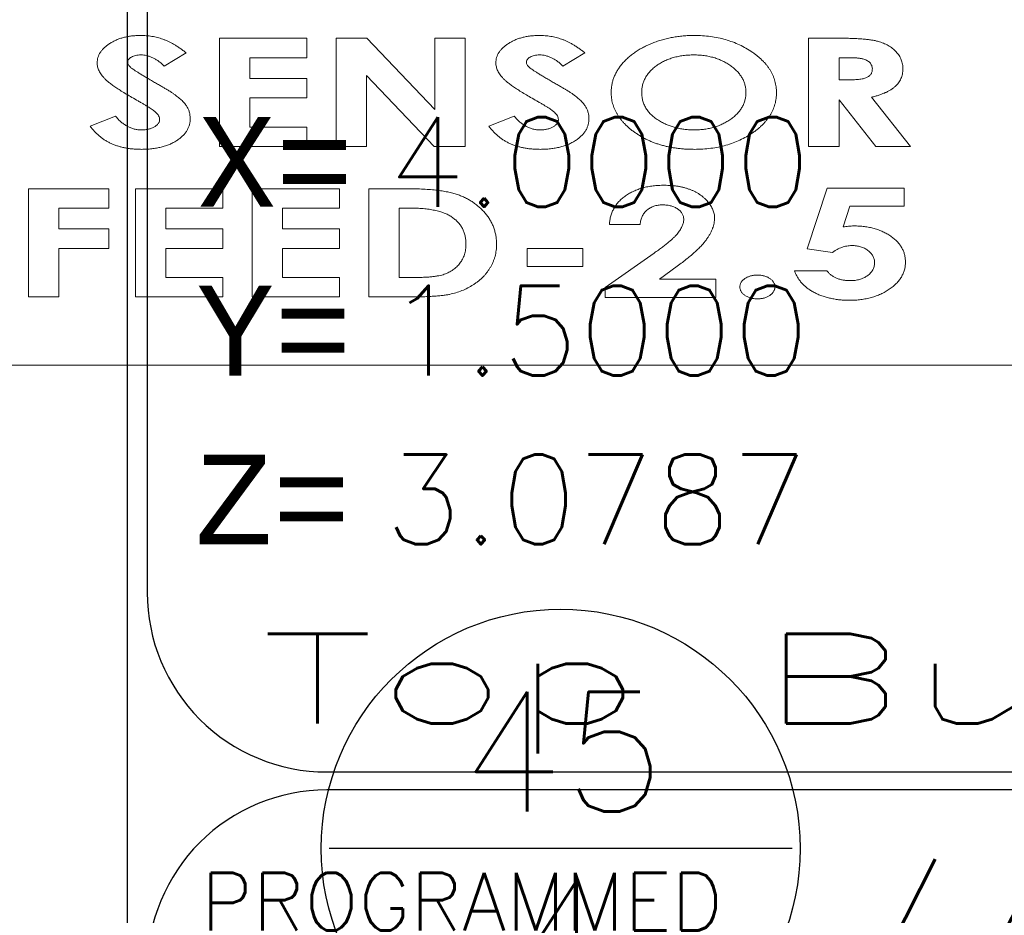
# Model space of a CAD drawing. Header units: inches. Extents: x -77 to 299, y -110 to 144.
# Tile 166 of 256: x -4.65 to -3.36, y -25.66 to -24.48. Entities that reach past the tile are written whole.
import ezdxf
from ezdxf.enums import TextEntityAlignment as Align

# ---------------------------------------------------------------- set-up
doc = ezdxf.new("R2010")
doc.units = ezdxf.units.IN
doc.header["$MEASUREMENT"] = 0
for name, color, linetype in [('SVA-M-S', 8, 'Continuous'), ('SVD-M-BA', 74, 'Continuous'), ('SVE-M-M', 233, 'Continuous')]:
    doc.layers.add(name, color=color, linetype=linetype)
doc.styles.add('DIEMAKER', font='SIMPLEX.shx')
doc.styles.add('MONOTXT', font='MONOTXT')
doc.styles.add('R', font='ROMAND.SHX')
doc.styles.get("Standard").update_dxf_attribs({"font": 'txt.shx'})

# ---------------------------------------------------------------- blocks, each defined once
blk = doc.blocks.new('DMDT001')
for points in [[(-1.5618, -2.6113), (1.2132, -2.6113, 0.414214), (1.6302, -2.1943), (1.6302, 0.4961, 0.414214), (1.2132, 0.9131), (-1.5618, 0.9131, 0.414214), (-1.9788, 0.4961), (-1.9788, -2.1943, 0.414214)], [(-1.5618, -1.4726), (1.2132, -1.4726, 0.414214), (1.5882, -1.0976), (1.5882, 0.4961, 0.414214), (1.2132, 0.8711), (-1.5618, 0.8711, 0.414214), (-1.9368, 0.4961), (-1.9368, -1.0976, 0.414214)], [(-1.5618, -2.5693), (1.2132, -2.5693, 0.414214), (1.5882, -2.1943), (1.5882, -1.8851, 0.414214), (1.2132, -1.5101), (-1.5618, -1.5101, 0.414214), (-1.9368, -1.8851), (-1.9368, -2.1943, 0.414214)]]:
    blk.add_lwpolyline(points, format="xyb", close=True)
at = {"color": 42}
for s, height, style, p in [('X=', 0.1875, 'MONOTXT', (-1.8306, -0.2918)), ('Y=', 0.1875, 'MONOTXT', (-1.8339, -0.6443)), ('Z=', 0.1875, 'MONOTXT', (-1.8372, -0.9969)), ('PROGRAMMED', 0.12, 'DIEMAKER', (-1.8247, -1.8035))]:
    blk.add_text(s, height=height, dxfattribs=dict(at, style=style)).set_placement(p)
blk.add_text('/ /', height=0.12107).set_placement((-0.3953, -1.799))
at = {"color": 42, "style": 'R', "width": 0.571895}
blk.add_attdef('DET#', text='', height=0.45, dxfattribs=at).set_placement((0.5139, 0.282), (1.4514, 0.282), align=Align.FIT)
at = {"color": 42, "style": 'DIEMAKER'}
for tag, p in [('XDIM', (-1.4342, -0.2918)), ('YDIM', (-1.4375, -0.6443)), ('ZDIM', (-1.4408, -0.9969))]:
    blk.add_attdef(tag, p, '', height=0.1875, dxfattribs=at)
for tag, p in [('MATL', (1.513, -0.2918)), ('H/T', (1.4952, -0.6443)), ('QTY#', (0.8173, -0.9969))]:
    blk.add_attdef(tag, text='', height=0.1875, dxfattribs=at).set_placement(p, align=Align.RIGHT)
at = {"color": 42, "style": 'DIEMAKER', "width": 5.370504, "flags": 4}
blk.add_attdef('DE#1', text='', height=0.1875, dxfattribs=at).set_placement((-1.6994, -1.3715), (1.3694, -1.3715), align=Align.FIT)
at = {"color": 42, "style": 'DIEMAKER', "flags": 5}
for tag, p in [('DE#2', (-1.8615, -2.8611)), ('DE#3', (-1.8533, -3.1611))]:
    blk.add_attdef(tag, p, '', height=0.1875, dxfattribs=at)
blk = doc.blocks.new('DMDBSPLT')
blk.add_line((0.4831, 0), (-0.4831, 0))
blk.add_circle((0, 0), 0.5)
at = {"flags": 1}
for tag, p in [('H/T', (4.3481, 0.1)), ('XDIM', (0.8518, 0.1)), ('YDIM', (2.7624, 0.1)), ('MATL', (0.5618, -0.3997)), ('ZDIM', (2.1539, -0.4)), ('DE#1', (0, -0.9)), ('DE#2', (0, -1.3)), ('DE#3', (0, -1.7))]:
    blk.add_attdef(tag, p, '', height=0.25, dxfattribs=at)
for tag, p in [('DET#', (0.0048, 0.077)), ('SHT#', (0.0007, -0.3175))]:
    blk.add_attdef(tag, text='', height=0.25).set_placement(p, align=Align.CENTER)
blk.add_attdef('QTY#', text='', height=0.25, dxfattribs=at).set_placement((4.2967, -0.4), align=Align.RIGHT)

msp = doc.modelspace()

# ---------------------------------------------------------------- linework, layer by layer
at = {"layer": 'SVA-M-S', "color": 7, "linetype": 'Continuous', "lineweight": 15}
for p, q in [((-4.3902, -24.50764), (-4.27506, -24.50764)), ((-4.3902, -24.6502), (-4.3902, -24.50764)), ((-4.27506, -24.50764), (-4.27506, -24.53323)), ((-4.23668, -24.50764), (-4.19618, -24.50764)), ((-4.23668, -24.6502), (-4.23668, -24.50764)), ((-4.19618, -24.50764), (-4.10691, -24.60146)), ((-4.10691, -24.50764), (-4.0667, -24.50764)), ((-4.10691, -24.60146), (-4.10691, -24.50764)), ((-4.0667, -24.50764), (-4.0667, -24.6502)), ((-3.61526, -24.50764), (-3.57302, -24.50764)), ((-3.61526, -24.6502), (-3.61526, -24.50764)), ((-4.43407, -24.52669), (-4.46274, -24.5442)), ((-4.34999, -24.53323), (-4.34999, -24.56065)), ((-4.27506, -24.53323), (-4.34999, -24.53323)), ((-3.90952, -24.52669), (-3.93819, -24.5442)), ((-3.5646, -24.53323), (-3.57505, -24.53323)), ((-3.57505, -24.53323), (-3.57505, -24.56247)), ((-4.19647, -24.55668), (-4.19647, -24.6502)), ((-4.10748, -24.6502), (-4.19647, -24.55668)), ((-4.34999, -24.56065), (-4.27506, -24.56065)), ((-4.27506, -24.56065), (-4.27506, -24.58623)), ((-3.57505, -24.56247), (-3.56311, -24.56247)), ((-3.53227, -24.58515), (-3.48093, -24.6502)), ((-4.34999, -24.58623), (-4.34999, -24.62462)), ((-4.27506, -24.58623), (-4.34999, -24.58623)), ((-3.57505, -24.5886), (-3.57505, -24.6502)), ((-3.52642, -24.6502), (-3.57505, -24.5886)), ((-4.56018, -24.6235), (-4.52708, -24.60999)), ((-4.03563, -24.6235), (-4.00253, -24.60999)), ((-4.34999, -24.62462), (-4.27506, -24.62462)), ((-4.27506, -24.62462), (-4.27506, -24.6502)), ((-4.27506, -24.6502), (-4.3902, -24.6502)), ((-4.19647, -24.6502), (-4.23668, -24.6502)), ((-4.0667, -24.6502), (-4.10748, -24.6502)), ((-3.57505, -24.6502), (-3.61526, -24.6502)), ((-3.48093, -24.6502), (-3.52642, -24.6502)), ((-4.64151, -24.70564), (-4.5355, -24.70564)), ((-4.64151, -24.8482), (-4.64151, -24.70564)), ((-4.5355, -24.70564), (-4.5355, -24.73123)), ((-4.50078, -24.70564), (-4.38563, -24.70564)), ((-4.50078, -24.8482), (-4.50078, -24.70564)), ((-4.38563, -24.70564), (-4.38563, -24.73123)), ((-4.34725, -24.70564), (-4.23211, -24.70564)), ((-4.34725, -24.8482), (-4.34725, -24.70564)), ((-4.23211, -24.70564), (-4.23211, -24.73123)), ((-4.19373, -24.70564), (-4.14589, -24.70564)), ((-4.19373, -24.8482), (-4.19373, -24.70564)), ((-3.61673, -24.78475), (-3.5906, -24.70485)), ((-3.5906, -24.70485), (-3.48949, -24.70485)), ((-3.48949, -24.70485), (-3.48949, -24.72885)), ((-4.6013, -24.73123), (-4.6013, -24.75865)), ((-4.5355, -24.73123), (-4.6013, -24.73123)), ((-4.46057, -24.73123), (-4.46057, -24.75865)), ((-4.38563, -24.73123), (-4.46057, -24.73123)), ((-4.30704, -24.73123), (-4.30704, -24.75865)), ((-4.23211, -24.73123), (-4.30704, -24.73123)), ((-4.15352, -24.73123), (-4.15352, -24.82262)), ((-4.13975, -24.73123), (-4.15352, -24.73123)), ((-3.56066, -24.72885), (-3.56954, -24.75608)), ((-3.48949, -24.72885), (-3.56066, -24.72885)), ((-3.83657, -24.75285), (-3.87718, -24.75285)), ((-4.6013, -24.75865), (-4.5355, -24.75865)), ((-4.5355, -24.75865), (-4.5355, -24.78423)), ((-4.46057, -24.75865), (-4.38563, -24.75865)), ((-4.38563, -24.75865), (-4.38563, -24.78423)), ((-4.30704, -24.75865), (-4.23211, -24.75865)), ((-4.23211, -24.75865), (-4.23211, -24.78423)), ((-4.6013, -24.78423), (-4.6013, -24.8482)), ((-4.5355, -24.78423), (-4.6013, -24.78423)), ((-4.46057, -24.78423), (-4.46057, -24.82262)), ((-4.38563, -24.78423), (-4.46057, -24.78423)), ((-4.30704, -24.78423), (-4.30704, -24.82262)), ((-4.23211, -24.78423), (-4.30704, -24.78423)), ((-3.98537, -24.78423), (-3.91226, -24.78423)), ((-3.98537, -24.80799), (-3.98537, -24.78423)), ((-3.91226, -24.78423), (-3.91226, -24.80799)), ((-3.88272, -24.83575), (-3.81819, -24.79038)), ((-3.58382, -24.78974), (-3.61673, -24.78475)), ((-3.91226, -24.80799), (-3.98537, -24.80799)), ((-3.78782, -24.80763), (-3.81118, -24.82485)), ((-3.63349, -24.81377), (-3.59103, -24.81377)), ((-4.46057, -24.82262), (-4.38563, -24.82262)), ((-4.38563, -24.82262), (-4.38563, -24.8482)), ((-4.30704, -24.82262), (-4.23211, -24.82262)), ((-4.23211, -24.82262), (-4.23211, -24.8482)), ((-4.15352, -24.82262), (-4.13467, -24.82262)), ((-3.81118, -24.82485), (-3.73688, -24.82485)), ((-3.73688, -24.82485), (-3.73688, -24.84885)), ((-3.88272, -24.84885), (-3.88272, -24.83575)), ((-4.6013, -24.8482), (-4.64151, -24.8482)), ((-4.38563, -24.8482), (-4.50078, -24.8482)), ((-4.23211, -24.8482), (-4.34725, -24.8482)), ((-4.14518, -24.8482), (-4.19373, -24.8482)), ((-3.73688, -24.84885), (-3.88272, -24.84885)), ((-5.5895, -24.9378), (-3.21449, -24.9378))]:
    msp.add_line(p, q, dxfattribs=at)
for points, knots in [([(-4.55104, -24.54014), (-4.55099, -24.53892), (-4.5509, -24.5365), (-4.55009, -24.53294), (-4.5488, -24.52951), (-4.54697, -24.52623), (-4.54462, -24.52311), (-4.5418, -24.52008), (-4.53843, -24.51723), (-4.5346, -24.51455), (-4.5304, -24.51209), (-4.52591, -24.50991), (-4.52118, -24.50809), (-4.51622, -24.50656), (-4.51102, -24.5054), (-4.50557, -24.50458), (-4.49988, -24.50409), (-4.49601, -24.50402), (-4.49404, -24.50399)], [0, 0, 0, 0, 0.0493575, 0.0977966, 0.1467341, 0.1968354, 0.2490722, 0.3043195, 0.3635228, 0.4270201, 0.4930566, 0.5601512, 0.6282266, 0.6978248, 0.7695866, 0.8435175, 0.9203428, 1, 1, 1, 1]), ([(-4.49404, -24.50399), (-4.49147, -24.50405), (-4.4864, -24.50417), (-4.47889, -24.50511), (-4.47157, -24.50662), (-4.46561, -24.50841), (-4.46087, -24.5102), (-4.45725, -24.5118), (-4.45357, -24.51368), (-4.44978, -24.51576), (-4.44594, -24.51814), (-4.44202, -24.52073), (-4.43804, -24.5236), (-4.43541, -24.52565), (-4.43407, -24.52669)], [0, 0, 0, 0, 0.1173831, 0.232465, 0.346022, 0.4594048, 0.5172226, 0.5777392, 0.6407203, 0.7064875, 0.7755828, 0.8472919, 0.9219504, 1, 1, 1, 1]), ([(-4.02649, -24.54014), (-4.02644, -24.53892), (-4.02635, -24.5365), (-4.02554, -24.53294), (-4.02425, -24.52951), (-4.02242, -24.52623), (-4.02007, -24.52311), (-4.01726, -24.52008), (-4.01388, -24.51723), (-4.01005, -24.51455), (-4.00585, -24.51209), (-4.00137, -24.50991), (-3.99663, -24.50809), (-3.99167, -24.50656), (-3.98647, -24.5054), (-3.98102, -24.50458), (-3.97533, -24.50409), (-3.97146, -24.50402), (-3.96949, -24.50399)], [0, 0, 0, 0, 0.0493575, 0.0977966, 0.1467341, 0.1968354, 0.2490722, 0.3043195, 0.3635228, 0.4270201, 0.4930566, 0.5601512, 0.6282266, 0.6978248, 0.7695866, 0.8435175, 0.9203428, 1, 1, 1, 1]), ([(-3.96949, -24.50399), (-3.96693, -24.50405), (-3.96185, -24.50417), (-3.95434, -24.50511), (-3.94702, -24.50662), (-3.94106, -24.50841), (-3.93632, -24.5102), (-3.9327, -24.5118), (-3.92902, -24.51368), (-3.92523, -24.51576), (-3.9214, -24.51814), (-3.91747, -24.52073), (-3.9135, -24.5236), (-3.91086, -24.52565), (-3.90952, -24.52669)], [0, 0, 0, 0, 0.1173831, 0.232465, 0.346022, 0.4594048, 0.5172226, 0.5777392, 0.6407203, 0.7064875, 0.7755828, 0.8472919, 0.9219504, 1, 1, 1, 1]), ([(-3.87479, -24.57887), (-3.87475, -24.57718), (-3.87467, -24.57382), (-3.87394, -24.56884), (-3.87285, -24.56396), (-3.87122, -24.5592), (-3.8692, -24.55452), (-3.86665, -24.54998), (-3.86371, -24.5455), (-3.8603, -24.54118), (-3.85653, -24.53699), (-3.85236, -24.53305), (-3.84787, -24.5293), (-3.84303, -24.52578), (-3.83784, -24.52251), (-3.83236, -24.51939), (-3.82649, -24.5166), (-3.82034, -24.51397), (-3.81396, -24.51161), (-3.8074, -24.5096), (-3.80075, -24.50783), (-3.79395, -24.50645), (-3.78705, -24.50532), (-3.78001, -24.50458), (-3.77286, -24.50405), (-3.76805, -24.50401), (-3.76562, -24.50399)], [0, 0, 0, 0, 0.034662, 0.0690241, 0.1031452, 0.1374181, 0.1721997, 0.2077512, 0.2443216, 0.2820865, 0.3208678, 0.3600277, 0.4000293, 0.4409204, 0.4828721, 0.5259678, 0.5705038, 0.6164333, 0.6633496, 0.7102529, 0.7573711, 0.8047162, 0.8526697, 0.9010839, 0.9501045, 1, 1, 1, 1]), ([(-3.76562, -24.50399), (-3.76198, -24.50405), (-3.75482, -24.50418), (-3.74427, -24.50523), (-3.73412, -24.50693), (-3.72435, -24.50933), (-3.71497, -24.51242), (-3.70598, -24.51619), (-3.69738, -24.52067), (-3.69057, -24.52495), (-3.68539, -24.52862), (-3.68179, -24.5315), (-3.67839, -24.53441), (-3.67528, -24.53742), (-3.67239, -24.5405), (-3.66977, -24.54366), (-3.66739, -24.54689), (-3.66526, -24.55019), (-3.66339, -24.55358), (-3.66173, -24.55703), (-3.66037, -24.56057), (-3.65926, -24.56418), (-3.65837, -24.56786), (-3.65774, -24.57162), (-3.65736, -24.57546), (-3.65732, -24.57805), (-3.6573, -24.57935)], [0, 0, 0, 0, 0.0749347, 0.1474319, 0.218023, 0.2868806, 0.3544009, 0.4211848, 0.4874823, 0.5539051, 0.5866578, 0.6181972, 0.6487787, 0.6787302, 0.7074452, 0.7357122, 0.7632023, 0.7900148, 0.8166951, 0.8427425, 0.8688129, 0.8946737, 0.9206864, 0.9467309, 0.9731273, 1, 1, 1, 1]), ([(-3.57302, -24.50764), (-3.57023, -24.50765), (-3.56486, -24.50766), (-3.55712, -24.50788), (-3.55001, -24.50817), (-3.54353, -24.50862), (-3.53766, -24.50922), (-3.53242, -24.50992), (-3.52779, -24.51073), (-3.52372, -24.51171), (-3.52005, -24.51285), (-3.51664, -24.51414), (-3.5134, -24.51559), (-3.51034, -24.51722), (-3.50745, -24.51902), (-3.50476, -24.521), (-3.50223, -24.52314), (-3.49993, -24.52546), (-3.49782, -24.52788), (-3.49599, -24.53046), (-3.49446, -24.53314), (-3.49315, -24.53592), (-3.49218, -24.53883), (-3.49151, -24.54183), (-3.49105, -24.54494), (-3.491, -24.54706), (-3.49098, -24.54814)], [0, 0, 0, 0, 0.0817373, 0.1573608, 0.2268898, 0.2903709, 0.3478571, 0.3996574, 0.4452928, 0.4854825, 0.5222768, 0.5577673, 0.5923516, 0.6261715, 0.6593784, 0.6919069, 0.7241615, 0.7561168, 0.7877662, 0.8181844, 0.8484256, 0.8782548, 0.9079834, 0.9380297, 0.9684466, 1, 1, 1, 1]), ([(-4.49352, -24.52958), (-4.49474, -24.5296), (-4.49706, -24.52966), (-4.50037, -24.5302), (-4.50334, -24.53111), (-4.50593, -24.53234), (-4.50802, -24.53381), (-4.50962, -24.53536), (-4.51062, -24.53709), (-4.51076, -24.53832), (-4.51083, -24.53891)], [0, 0, 0, 0, 0.1700104, 0.3258699, 0.4700925, 0.6052529, 0.7261913, 0.8273667, 0.9171169, 1, 1, 1, 1]), ([(-4.46274, -24.5442), (-4.46399, -24.54304), (-4.46642, -24.54078), (-4.47023, -24.5378), (-4.47406, -24.53527), (-4.47791, -24.53319), (-4.48178, -24.53157), (-4.48568, -24.53043), (-4.48959, -24.52971), (-4.49222, -24.52962), (-4.49352, -24.52958)], [0, 0, 0, 0, 0.1463934, 0.2843696, 0.4153813, 0.5396967, 0.659138, 0.7749886, 0.887849, 1, 1, 1, 1]), ([(-3.96898, -24.52958), (-3.97019, -24.5296), (-3.97251, -24.52966), (-3.97582, -24.5302), (-3.97879, -24.53111), (-3.98138, -24.53234), (-3.98347, -24.53381), (-3.98508, -24.53536), (-3.98608, -24.53709), (-3.98622, -24.53832), (-3.98628, -24.53891)], [0, 0, 0, 0, 0.1700104, 0.3258699, 0.4700925, 0.6052529, 0.7261913, 0.8273667, 0.9171169, 1, 1, 1, 1]), ([(-3.93819, -24.5442), (-3.93944, -24.54304), (-3.94187, -24.54078), (-3.94568, -24.5378), (-3.94951, -24.53527), (-3.95336, -24.53319), (-3.95723, -24.53157), (-3.96113, -24.53043), (-3.96505, -24.52971), (-3.96767, -24.52962), (-3.96898, -24.52958)], [0, 0, 0, 0, 0.1463934, 0.2843696, 0.4153813, 0.5396967, 0.659138, 0.7749886, 0.887849, 1, 1, 1, 1]), ([(-3.76619, -24.52958), (-3.76855, -24.52962), (-3.7732, -24.52971), (-3.78002, -24.53038), (-3.78656, -24.53145), (-3.79281, -24.533), (-3.79877, -24.53497), (-3.80445, -24.53736), (-3.80983, -24.54024), (-3.81488, -24.54349), (-3.81949, -24.54708), (-3.82353, -24.55095), (-3.82691, -24.55508), (-3.82973, -24.55943), (-3.83192, -24.56403), (-3.83346, -24.56889), (-3.83441, -24.57397), (-3.83452, -24.57744), (-3.83458, -24.57921)], [0, 0, 0, 0, 0.0754698, 0.1484988, 0.2188028, 0.2871126, 0.3537671, 0.4191853, 0.4839525, 0.5484084, 0.6110179, 0.670172, 0.7267972, 0.7813845, 0.8352603, 0.8892229, 0.9436319, 1, 1, 1, 1]), ([(-3.69751, -24.57901), (-3.69757, -24.57731), (-3.69768, -24.57395), (-3.69866, -24.56902), (-3.70024, -24.56431), (-3.70243, -24.55977), (-3.7053, -24.55548), (-3.70875, -24.55136), (-3.71287, -24.54749), (-3.71753, -24.54383), (-3.72262, -24.5405), (-3.72805, -24.53757), (-3.73373, -24.53508), (-3.73971, -24.53308), (-3.74595, -24.53152), (-3.75245, -24.53036), (-3.75924, -24.52971), (-3.76385, -24.52962), (-3.76619, -24.52958)], [0, 0, 0, 0, 0.0543963, 0.1075163, 0.160277, 0.2134801, 0.268299, 0.3252389, 0.3854322, 0.4490752, 0.5147238, 0.5802311, 0.6464764, 0.713416, 0.781993, 0.8522982, 0.9249265, 1, 1, 1, 1]), ([(-3.53119, -24.5478), (-3.53122, -24.54704), (-3.53128, -24.54554), (-3.53198, -24.5434), (-3.53306, -24.54141), (-3.53456, -24.53961), (-3.53643, -24.53803), (-3.53857, -24.53663), (-3.54102, -24.53553), (-3.54329, -24.53481), (-3.54535, -24.53437), (-3.54722, -24.53405), (-3.54939, -24.53382), (-3.55185, -24.53358), (-3.55461, -24.53342), (-3.55768, -24.5333), (-3.56104, -24.53325), (-3.56338, -24.53324), (-3.5646, -24.53323)], [0, 0, 0, 0, 0.0559128, 0.1105442, 0.165121, 0.2227109, 0.2831968, 0.3453803, 0.4113114, 0.481546, 0.5212329, 0.5677091, 0.6216631, 0.6825544, 0.7510695, 0.8265566, 0.9097579, 1, 1, 1, 1]), ([(-4.49715, -24.59017), (-4.49987, -24.58864), (-4.50507, -24.58571), (-4.51245, -24.58136), (-4.51908, -24.57729), (-4.52496, -24.57347), (-4.53009, -24.56993), (-4.53448, -24.56669), (-4.53811, -24.56371), (-4.54107, -24.56094), (-4.54341, -24.55826), (-4.54549, -24.5557), (-4.54715, -24.55309), (-4.54859, -24.55051), (-4.54967, -24.54791), (-4.55044, -24.54532), (-4.55097, -24.54273), (-4.55102, -24.541), (-4.55104, -24.54014)], [0, 0, 0, 0, 0.1223903, 0.2341858, 0.3359326, 0.4276803, 0.5089769, 0.5802107, 0.6417315, 0.6932268, 0.7387101, 0.7815077, 0.8219975, 0.8602554, 0.8970726, 0.9321527, 0.9663475, 1, 1, 1, 1]), ([(-4.51083, -24.53891), (-4.51078, -24.53951), (-4.51068, -24.54073), (-4.50998, -24.54251), (-4.50884, -24.54422), (-4.50782, -24.54521), (-4.50729, -24.54574)], [0, 0, 0, 0, 0.2257244, 0.4611185, 0.7164904, 1, 1, 1, 1]), ([(-4.50729, -24.54574), (-4.50679, -24.54616), (-4.50562, -24.54713), (-4.50347, -24.54861), (-4.50078, -24.55049), (-4.49742, -24.5526), (-4.49349, -24.55507), (-4.48893, -24.55779), (-4.4838, -24.56089), (-4.48014, -24.56301), (-4.47822, -24.56413)], [0, 0, 0, 0, 0.0566129, 0.1321156, 0.2275981, 0.3428776, 0.4777573, 0.6318232, 0.8059469, 1, 1, 1, 1]), ([(-3.9726, -24.59017), (-3.97532, -24.58864), (-3.98052, -24.58571), (-3.9879, -24.58136), (-3.99454, -24.57729), (-4.00042, -24.57347), (-4.00554, -24.56993), (-4.00993, -24.56669), (-4.01356, -24.56371), (-4.01652, -24.56094), (-4.01887, -24.55826), (-4.02094, -24.5557), (-4.0226, -24.55309), (-4.02404, -24.55051), (-4.02512, -24.54791), (-4.0259, -24.54532), (-4.02642, -24.54273), (-4.02647, -24.541), (-4.02649, -24.54014)], [0, 0, 0, 0, 0.1223903, 0.2341858, 0.3359326, 0.4276803, 0.5089769, 0.5802107, 0.6417315, 0.6932268, 0.7387101, 0.7815077, 0.8219975, 0.8602554, 0.8970726, 0.9321527, 0.9663475, 1, 1, 1, 1]), ([(-3.98628, -24.53891), (-3.98623, -24.53951), (-3.98614, -24.54073), (-3.98543, -24.54251), (-3.98429, -24.54422), (-3.98328, -24.54521), (-3.98274, -24.54574)], [0, 0, 0, 0, 0.2257244, 0.4611185, 0.7164904, 1, 1, 1, 1]), ([(-3.98274, -24.54574), (-3.98224, -24.54616), (-3.98108, -24.54713), (-3.97892, -24.54861), (-3.97623, -24.55049), (-3.97287, -24.5526), (-3.96894, -24.55507), (-3.96438, -24.55779), (-3.95925, -24.56089), (-3.9556, -24.56301), (-3.95367, -24.56413)], [0, 0, 0, 0, 0.0566129, 0.1321156, 0.2275981, 0.3428776, 0.4777573, 0.6318232, 0.8059469, 1, 1, 1, 1]), ([(-3.56311, -24.56247), (-3.56166, -24.56246), (-3.55886, -24.56243), (-3.55483, -24.56231), (-3.55115, -24.56202), (-3.54784, -24.56165), (-3.54487, -24.56122), (-3.54228, -24.56061), (-3.54001, -24.55995), (-3.53809, -24.55914), (-3.53645, -24.55821), (-3.53503, -24.55716), (-3.53385, -24.55594), (-3.53286, -24.55459), (-3.53212, -24.55308), (-3.53157, -24.55144), (-3.53125, -24.54966), (-3.53121, -24.54843), (-3.53119, -24.5478)], [0, 0, 0, 0, 0.1107165, 0.2128047, 0.306426, 0.3908862, 0.4663083, 0.5338842, 0.5936262, 0.6455021, 0.6921713, 0.7365991, 0.7790687, 0.8210423, 0.8631094, 0.9065841, 0.9514341, 1, 1, 1, 1]), ([(-3.49098, -24.54814), (-3.49102, -24.54926), (-3.49109, -24.55147), (-3.49153, -24.55473), (-3.49239, -24.55782), (-3.49349, -24.5608), (-3.49496, -24.56361), (-3.49672, -24.56632), (-3.49884, -24.56884), (-3.50127, -24.57123), (-3.504, -24.57349), (-3.50709, -24.57556), (-3.51046, -24.57755), (-3.51421, -24.57933), (-3.51825, -24.58102), (-3.52263, -24.58255), (-3.52733, -24.58396), (-3.53059, -24.58475), (-3.53227, -24.58515)], [0, 0, 0, 0, 0.0558833, 0.1098628, 0.1627537, 0.2148456, 0.2675182, 0.3201229, 0.3748677, 0.430721, 0.4895244, 0.550789, 0.6154416, 0.6837683, 0.7564975, 0.8332378, 0.9141942, 1, 1, 1, 1]), ([(-4.47822, -24.56413), (-4.47642, -24.56517), (-4.47301, -24.56713), (-4.46817, -24.56993), (-4.4639, -24.57244), (-4.46017, -24.57464), (-4.45701, -24.57655), (-4.4544, -24.57814), (-4.45237, -24.57946), (-4.45121, -24.58024), (-4.45072, -24.58058)], [0, 0, 0, 0, 0.1943994, 0.3684657, 0.5234194, 0.6580444, 0.7735668, 0.8687714, 0.94415, 1, 1, 1, 1]), ([(-3.95367, -24.56413), (-3.95187, -24.56517), (-3.94846, -24.56713), (-3.94362, -24.56993), (-3.93935, -24.57244), (-3.93562, -24.57464), (-3.93246, -24.57655), (-3.92985, -24.57814), (-3.92782, -24.57946), (-3.92666, -24.58024), (-3.92617, -24.58058)], [0, 0, 0, 0, 0.1943994, 0.3684657, 0.5234194, 0.6580444, 0.7735668, 0.8687714, 0.94415, 1, 1, 1, 1]), ([(-4.45072, -24.58058), (-4.44974, -24.58127), (-4.44784, -24.58261), (-4.44516, -24.58466), (-4.44269, -24.5867), (-4.44044, -24.58871), (-4.43843, -24.59071), (-4.43658, -24.59265), (-4.43503, -24.59464), (-4.43319, -24.59716), (-4.43138, -24.60044), (-4.42972, -24.60454), (-4.42877, -24.60886), (-4.42864, -24.6118), (-4.42858, -24.61328)], [0, 0, 0, 0, 0.0868992, 0.1689312, 0.2461935, 0.3197808, 0.3878767, 0.4530775, 0.5142093, 0.5713099, 0.680188, 0.7859398, 0.8923455, 1, 1, 1, 1]), ([(-3.92617, -24.58058), (-3.92519, -24.58127), (-3.9233, -24.58261), (-3.92061, -24.58466), (-3.91814, -24.5867), (-3.9159, -24.58871), (-3.91388, -24.59071), (-3.91204, -24.59265), (-3.91048, -24.59464), (-3.90864, -24.59716), (-3.90683, -24.60044), (-3.90518, -24.60454), (-3.90422, -24.60886), (-3.9041, -24.6118), (-3.90404, -24.61328)], [0, 0, 0, 0, 0.0868992, 0.1689312, 0.2461935, 0.3197808, 0.3878767, 0.4530775, 0.5142093, 0.5713099, 0.680188, 0.7859398, 0.8923455, 1, 1, 1, 1]), ([(-3.76533, -24.65386), (-3.76727, -24.65384), (-3.77112, -24.65381), (-3.77683, -24.65354), (-3.78241, -24.65313), (-3.78786, -24.65248), (-3.7932, -24.65173), (-3.79841, -24.65079), (-3.80349, -24.64965), (-3.80845, -24.64831), (-3.8133, -24.64688), (-3.81801, -24.64522), (-3.82259, -24.64339), (-3.82705, -24.64138), (-3.83139, -24.63922), (-3.8356, -24.63687), (-3.83969, -24.63435), (-3.84363, -24.63169), (-3.84739, -24.6289), (-3.85093, -24.62602), (-3.85422, -24.62308), (-3.85726, -24.62007), (-3.86006, -24.61698), (-3.86264, -24.61385), (-3.86496, -24.61064), (-3.86703, -24.60737), (-3.86885, -24.60403), (-3.87047, -24.60064), (-3.87176, -24.59715), (-3.8729, -24.59364), (-3.87375, -24.59004), (-3.87434, -24.58637), (-3.87474, -24.58264), (-3.87477, -24.58013), (-3.87479, -24.57887)], [0, 0, 0, 0, 0.0397524, 0.0787606, 0.1168673, 0.1543285, 0.1911421, 0.2271818, 0.2627289, 0.2976081, 0.33219, 0.3662675, 0.399844, 0.4331594, 0.4662714, 0.4990683, 0.531784, 0.5644789, 0.5965115, 0.6276725, 0.657753, 0.6868239, 0.715239, 0.7429315, 0.7698629, 0.7961343, 0.8221187, 0.8477442, 0.8729665, 0.8981081, 0.9233447, 0.9486181, 0.9740741, 1, 1, 1, 1]), ([(-3.83458, -24.57921), (-3.83457, -24.5802), (-3.83455, -24.58216), (-3.83421, -24.58506), (-3.83373, -24.58788), (-3.83309, -24.59064), (-3.83218, -24.59329), (-3.83113, -24.59589), (-3.82985, -24.59838), (-3.82837, -24.6008), (-3.82674, -24.60316), (-3.82489, -24.60543), (-3.82284, -24.60761), (-3.82062, -24.60973), (-3.81818, -24.61175), (-3.81555, -24.6137), (-3.81272, -24.61555), (-3.81074, -24.61671), (-3.80974, -24.6173)], [0, 0, 0, 0, 0.0620134, 0.1225689, 0.1824399, 0.2412785, 0.2997082, 0.3577076, 0.4166186, 0.4751909, 0.5347139, 0.5961517, 0.6581422, 0.7222263, 0.7882383, 0.8564263, 0.9270156, 1, 1, 1, 1]), ([(-3.76547, -24.62827), (-3.76316, -24.62823), (-3.75862, -24.62814), (-3.75193, -24.62748), (-3.74551, -24.62635), (-3.73934, -24.62484), (-3.73345, -24.62281), (-3.72781, -24.62035), (-3.72243, -24.61747), (-3.71737, -24.61418), (-3.71274, -24.61056), (-3.70867, -24.60669), (-3.70523, -24.60259), (-3.7024, -24.59829), (-3.70021, -24.59376), (-3.69863, -24.58903), (-3.69769, -24.58408), (-3.69757, -24.58072), (-3.69751, -24.57901)], [0, 0, 0, 0, 0.0747015, 0.146638, 0.2164967, 0.2849046, 0.351461, 0.4175049, 0.4830753, 0.5483536, 0.6120309, 0.6724423, 0.729366, 0.7844173, 0.8380097, 0.8914477, 0.944899, 1, 1, 1, 1]), ([(-3.6573, -24.57935), (-3.65732, -24.58064), (-3.65736, -24.5832), (-3.65774, -24.58699), (-3.65838, -24.59072), (-3.65922, -24.59438), (-3.66035, -24.59795), (-3.66169, -24.60146), (-3.66329, -24.60489), (-3.66515, -24.60823), (-3.66725, -24.6115), (-3.66959, -24.6147), (-3.67221, -24.61781), (-3.67503, -24.62088), (-3.67812, -24.62384), (-3.68145, -24.62673), (-3.68502, -24.62956), (-3.69012, -24.6332), (-3.69686, -24.63742), (-3.70539, -24.64183), (-3.71437, -24.64554), (-3.72375, -24.6486), (-3.73356, -24.65098), (-3.74378, -24.65265), (-3.75442, -24.65366), (-3.76165, -24.65379), (-3.76533, -24.65386)], [0, 0, 0, 0, 0.0266037, 0.0529266, 0.0788979, 0.1047943, 0.1305871, 0.1563401, 0.1824246, 0.2087887, 0.2354536, 0.262796, 0.2907655, 0.3194797, 0.3490133, 0.3793101, 0.4107193, 0.443189, 0.508939, 0.5750132, 0.6417737, 0.7097334, 0.7790553, 0.8503303, 0.9239298, 1, 1, 1, 1]), ([(-4.46879, -24.61476), (-4.46885, -24.61394), (-4.46898, -24.61225), (-4.47009, -24.60978), (-4.47175, -24.60731), (-4.47368, -24.60533), (-4.47566, -24.60367), (-4.47755, -24.60221), (-4.47986, -24.6006), (-4.48256, -24.59883), (-4.48564, -24.59689), (-4.48912, -24.59478), (-4.49299, -24.59252), (-4.49572, -24.59098), (-4.49715, -24.59017)], [0, 0, 0, 0, 0.0629696, 0.1305054, 0.2056957, 0.2919587, 0.3430396, 0.4043193, 0.4770872, 0.5598176, 0.6535823, 0.7584144, 0.8733321, 1, 1, 1, 1]), ([(-3.94425, -24.61476), (-3.94431, -24.61394), (-3.94443, -24.61225), (-3.94554, -24.60978), (-3.9472, -24.60731), (-3.94913, -24.60533), (-3.95111, -24.60367), (-3.95301, -24.60221), (-3.95531, -24.6006), (-3.95801, -24.59883), (-3.9611, -24.59689), (-3.96457, -24.59478), (-3.96845, -24.59252), (-3.97117, -24.59098), (-3.9726, -24.59017)], [0, 0, 0, 0, 0.0629696, 0.1305054, 0.2056957, 0.2919587, 0.3430396, 0.4043193, 0.4770872, 0.5598176, 0.6535823, 0.7584144, 0.8733321, 1, 1, 1, 1]), ([(-4.52708, -24.60999), (-4.52584, -24.61145), (-4.52343, -24.61427), (-4.51946, -24.618), (-4.51537, -24.62117), (-4.51112, -24.62376), (-4.50673, -24.62578), (-4.50219, -24.62722), (-4.49751, -24.62811), (-4.49433, -24.62822), (-4.49272, -24.62827)], [0, 0, 0, 0, 0.1421033, 0.2764922, 0.4043771, 0.5271606, 0.6464255, 0.7632214, 0.8807035, 1, 1, 1, 1]), ([(-4.00253, -24.60999), (-4.00129, -24.61145), (-3.99888, -24.61427), (-3.99491, -24.618), (-3.99082, -24.62117), (-3.98657, -24.62376), (-3.98218, -24.62578), (-3.97765, -24.62722), (-3.97296, -24.62811), (-3.96978, -24.62822), (-3.96818, -24.62827)], [0, 0, 0, 0, 0.1421033, 0.2764922, 0.4043771, 0.5271606, 0.6464255, 0.7632214, 0.8807035, 1, 1, 1, 1]), ([(-4.49281, -24.65386), (-4.49465, -24.65384), (-4.49826, -24.6538), (-4.50359, -24.65344), (-4.50872, -24.65288), (-4.51369, -24.65208), (-4.51848, -24.65106), (-4.52309, -24.6498), (-4.52752, -24.64832), (-4.53177, -24.6466), (-4.53586, -24.64463), (-4.53979, -24.64239), (-4.54356, -24.6399), (-4.54721, -24.63715), (-4.55068, -24.63411), (-4.55404, -24.63086), (-4.55721, -24.62731), (-4.55918, -24.62478), (-4.56018, -24.6235)], [0, 0, 0, 0, 0.0716858, 0.1409004, 0.2081546, 0.273234, 0.3370369, 0.3990167, 0.4597286, 0.519033, 0.5779945, 0.6365371, 0.6952444, 0.7543636, 0.8143799, 0.8750418, 0.9368433, 1, 1, 1, 1]), ([(-4.42858, -24.61328), (-4.42864, -24.61472), (-4.42875, -24.61756), (-4.4296, -24.62173), (-4.43101, -24.62569), (-4.43298, -24.62945), (-4.43553, -24.633), (-4.4386, -24.6364), (-4.44228, -24.63953), (-4.44642, -24.64249), (-4.45103, -24.64514), (-4.456, -24.64751), (-4.46132, -24.64946), (-4.46697, -24.65106), (-4.47296, -24.65231), (-4.47927, -24.65322), (-4.48593, -24.65377), (-4.49048, -24.65383), (-4.49281, -24.65386)], [0, 0, 0, 0, 0.0513568, 0.1012068, 0.1509042, 0.200693, 0.2522948, 0.3063523, 0.3633711, 0.4242041, 0.4877665, 0.5527383, 0.6200641, 0.6895682, 0.7620508, 0.8378331, 0.91683, 1, 1, 1, 1]), ([(-4.49272, -24.62827), (-4.4911, -24.62823), (-4.48796, -24.62814), (-4.48347, -24.62735), (-4.47936, -24.62612), (-4.4763, -24.62458), (-4.4741, -24.62321), (-4.4727, -24.62213), (-4.47151, -24.62099), (-4.4705, -24.61985), (-4.46975, -24.61862), (-4.46918, -24.61738), (-4.46887, -24.61608), (-4.46882, -24.6152), (-4.46879, -24.61476)], [0, 0, 0, 0, 0.1623269, 0.3142285, 0.4550702, 0.5911043, 0.655388, 0.7145144, 0.768471, 0.8198732, 0.866974, 0.9118, 0.9559722, 1, 1, 1, 1]), ([(-3.96826, -24.65386), (-3.9701, -24.65384), (-3.97371, -24.6538), (-3.97904, -24.65344), (-3.98418, -24.65288), (-3.98914, -24.65208), (-3.99393, -24.65106), (-3.99854, -24.6498), (-4.00297, -24.64832), (-4.00723, -24.6466), (-4.01131, -24.64463), (-4.01524, -24.64239), (-4.01902, -24.6399), (-4.02266, -24.63715), (-4.02613, -24.63411), (-4.02949, -24.63086), (-4.03267, -24.62731), (-4.03464, -24.62478), (-4.03563, -24.6235)], [0, 0, 0, 0, 0.0716858, 0.1409004, 0.2081546, 0.273234, 0.3370369, 0.3990167, 0.4597286, 0.519033, 0.5779945, 0.6365371, 0.6952444, 0.7543636, 0.8143799, 0.8750418, 0.9368433, 1, 1, 1, 1]), ([(-3.90404, -24.61328), (-3.90409, -24.61472), (-3.9042, -24.61756), (-3.90506, -24.62173), (-3.90646, -24.62569), (-3.90843, -24.62945), (-3.91098, -24.633), (-3.91405, -24.6364), (-3.91773, -24.63953), (-3.92187, -24.64249), (-3.92649, -24.64514), (-3.93145, -24.64751), (-3.93677, -24.64946), (-3.94243, -24.65106), (-3.94841, -24.65231), (-3.95472, -24.65322), (-3.96138, -24.65377), (-3.96593, -24.65383), (-3.96826, -24.65386)], [0, 0, 0, 0, 0.0513568, 0.1012068, 0.1509042, 0.200693, 0.2522948, 0.3063523, 0.3633711, 0.4242041, 0.4877665, 0.5527383, 0.6200641, 0.6895682, 0.7620508, 0.8378331, 0.91683, 1, 1, 1, 1]), ([(-3.96818, -24.62827), (-3.96656, -24.62823), (-3.96342, -24.62814), (-3.95893, -24.62735), (-3.95481, -24.62612), (-3.95176, -24.62458), (-3.94955, -24.62321), (-3.94815, -24.62213), (-3.94696, -24.62099), (-3.94595, -24.61985), (-3.9452, -24.61862), (-3.94464, -24.61738), (-3.94432, -24.61608), (-3.94427, -24.6152), (-3.94425, -24.61476)], [0, 0, 0, 0, 0.1623269, 0.3142285, 0.4550702, 0.5911043, 0.655388, 0.7145144, 0.768471, 0.8198732, 0.866974, 0.9118, 0.9559722, 1, 1, 1, 1]), ([(-3.80974, -24.6173), (-3.80811, -24.61819), (-3.80486, -24.61995), (-3.79975, -24.62216), (-3.79448, -24.62406), (-3.78902, -24.6256), (-3.78338, -24.6268), (-3.77758, -24.62765), (-3.77159, -24.62818), (-3.76753, -24.62824), (-3.76547, -24.62827)], [0, 0, 0, 0, 0.1202065, 0.2405469, 0.3615926, 0.4845008, 0.6092299, 0.7362981, 0.8661955, 1, 1, 1, 1]), ([(-3.87718, -24.75285), (-3.87699, -24.75089), (-3.87662, -24.74705), (-3.87536, -24.74147), (-3.87354, -24.73622), (-3.87114, -24.73128), (-3.86813, -24.72669), (-3.8646, -24.72239), (-3.86046, -24.71845), (-3.85579, -24.71486), (-3.85066, -24.71166), (-3.84516, -24.7088), (-3.83929, -24.70646), (-3.83307, -24.70452), (-3.82652, -24.70298), (-3.8196, -24.70195), (-3.81235, -24.70125), (-3.8074, -24.70119), (-3.80487, -24.70116)], [0, 0, 0, 0, 0.0597524, 0.1172663, 0.1732879, 0.2285872, 0.2837193, 0.3397851, 0.3972597, 0.4570721, 0.5185463, 0.581038, 0.6450353, 0.710584, 0.7787232, 0.8494177, 0.923095, 1, 1, 1, 1]), ([(-3.80487, -24.70116), (-3.80329, -24.70117), (-3.80018, -24.70121), (-3.79559, -24.70147), (-3.79114, -24.7019), (-3.78684, -24.70249), (-3.78269, -24.70332), (-3.77865, -24.70425), (-3.77478, -24.70542), (-3.77104, -24.70671), (-3.76746, -24.70818), (-3.76407, -24.70982), (-3.76085, -24.71162), (-3.75781, -24.71355), (-3.75496, -24.71565), (-3.7523, -24.71791), (-3.74979, -24.7203), (-3.74755, -24.72287), (-3.74547, -24.72547), (-3.74366, -24.72812), (-3.74219, -24.73082), (-3.74087, -24.73347), (-3.73993, -24.73618), (-3.73923, -24.73889), (-3.73881, -24.74162), (-3.73875, -24.74343), (-3.73872, -24.74434)], [0, 0, 0, 0, 0.0544072, 0.1072313, 0.1585542, 0.2084653, 0.2571241, 0.3045113, 0.3512145, 0.396532, 0.4410052, 0.4844725, 0.5266449, 0.5679593, 0.6087593, 0.6487668, 0.688411, 0.7278842, 0.7663738, 0.8031726, 0.8385149, 0.8723414, 0.9050736, 0.9372532, 0.9687765, 1, 1, 1, 1]), ([(-4.14589, -24.70564), (-4.14216, -24.70566), (-4.13494, -24.7057), (-4.12449, -24.70608), (-4.11477, -24.70666), (-4.1058, -24.70748), (-4.09757, -24.70854), (-4.09009, -24.70988), (-4.08335, -24.71143), (-4.07725, -24.71323), (-4.07168, -24.71538), (-4.06641, -24.71773), (-4.06141, -24.72044), (-4.05662, -24.72339), (-4.05212, -24.7267), (-4.04786, -24.7303), (-4.04386, -24.7342), (-4.04009, -24.73835), (-4.03667, -24.74274), (-4.03371, -24.74737), (-4.03119, -24.75218), (-4.02911, -24.75717), (-4.02756, -24.76236), (-4.02641, -24.76772), (-4.0257, -24.77326), (-4.02562, -24.77702), (-4.02558, -24.77892)], [0, 0, 0, 0, 0.0705573, 0.1364728, 0.1977839, 0.2545393, 0.3068238, 0.3545551, 0.3981695, 0.4376303, 0.4746006, 0.510931, 0.5466844, 0.5820936, 0.6171207, 0.6522415, 0.6873711, 0.7227963, 0.7580772, 0.7924772, 0.8266115, 0.8605039, 0.8945518, 0.9289701, 0.9639745, 1, 1, 1, 1]), ([(-3.80712, -24.727), (-3.80813, -24.72703), (-3.81011, -24.72708), (-3.81303, -24.72739), (-3.81581, -24.72795), (-3.81848, -24.72868), (-3.82101, -24.72967), (-3.8234, -24.73088), (-3.82566, -24.73232), (-3.8278, -24.73391), (-3.82972, -24.73573), (-3.83144, -24.7377), (-3.83292, -24.73984), (-3.83414, -24.74215), (-3.83512, -24.74461), (-3.83587, -24.74721), (-3.83636, -24.74998), (-3.8365, -24.75188), (-3.83657, -24.75285)], [0, 0, 0, 0, 0.0693134, 0.1363318, 0.2008865, 0.2639511, 0.3255674, 0.3869289, 0.4476918, 0.5089078, 0.569574, 0.6289607, 0.6882447, 0.7472639, 0.8076533, 0.8694494, 0.9331115, 1, 1, 1, 1]), ([(-3.77934, -24.74616), (-3.77936, -24.74548), (-3.7794, -24.74414), (-3.77979, -24.74218), (-3.7804, -24.74031), (-3.78124, -24.73853), (-3.78235, -24.73685), (-3.78371, -24.73526), (-3.78533, -24.73379), (-3.78712, -24.73238), (-3.78913, -24.73113), (-3.7913, -24.73002), (-3.79359, -24.72906), (-3.79604, -24.72833), (-3.7986, -24.7277), (-3.80132, -24.72733), (-3.80417, -24.72705), (-3.80612, -24.72702), (-3.80712, -24.727)], [0, 0, 0, 0, 0.053933, 0.107187, 0.1589993, 0.2109541, 0.2642914, 0.3199414, 0.3776377, 0.4390306, 0.5026295, 0.566618, 0.6331852, 0.7008237, 0.7711639, 0.8442678, 0.9199682, 1, 1, 1, 1]), ([(-4.08478, -24.74265), (-4.08629, -24.74172), (-4.08943, -24.73978), (-4.09475, -24.73753), (-4.10066, -24.73554), (-4.10725, -24.73398), (-4.11445, -24.73272), (-4.12231, -24.73187), (-4.13081, -24.73131), (-4.1367, -24.73126), (-4.13975, -24.73123)], [0, 0, 0, 0, 0.0936064, 0.1945471, 0.3036262, 0.4224814, 0.5509231, 0.6893743, 0.8393019, 1, 1, 1, 1]), ([(-4.06579, -24.77847), (-4.06583, -24.7766), (-4.06593, -24.77294), (-4.06688, -24.76762), (-4.06836, -24.76261), (-4.07041, -24.75791), (-4.07313, -24.75357), (-4.07644, -24.74956), (-4.0803, -24.74584), (-4.08326, -24.74373), (-4.08478, -24.74265)], [0, 0, 0, 0, 0.132322, 0.2589078, 0.3813517, 0.5014962, 0.621421, 0.7426279, 0.8685241, 1, 1, 1, 1]), ([(-3.81819, -24.79038), (-3.81632, -24.78906), (-3.81272, -24.78651), (-3.80759, -24.78275), (-3.80295, -24.77917), (-3.79884, -24.77575), (-3.79516, -24.77261), (-3.792, -24.76962), (-3.78932, -24.76685), (-3.78711, -24.76423), (-3.78526, -24.76175), (-3.7837, -24.75934), (-3.78237, -24.75701), (-3.78126, -24.75473), (-3.78041, -24.7525), (-3.77981, -24.75033), (-3.7794, -24.74823), (-3.77936, -24.74684), (-3.77934, -24.74616)], [0, 0, 0, 0, 0.1130605, 0.2180162, 0.3141466, 0.4021917, 0.4819808, 0.553199, 0.6170152, 0.6722867, 0.7225312, 0.7695552, 0.8137917, 0.8554229, 0.8944971, 0.9314839, 0.9662291, 1, 1, 1, 1]), ([(-3.73872, -24.74434), (-3.73876, -24.74544), (-3.73883, -24.74765), (-3.73935, -24.751), (-3.74015, -24.75441), (-3.74132, -24.75788), (-3.74283, -24.76141), (-3.74467, -24.76499), (-3.74679, -24.76866), (-3.74931, -24.77239), (-3.75226, -24.77622), (-3.75569, -24.78024), (-3.75973, -24.78437), (-3.76427, -24.78872), (-3.76937, -24.79322), (-3.77502, -24.79791), (-3.78121, -24.80274), (-3.78557, -24.80596), (-3.78782, -24.80763)], [0, 0, 0, 0, 0.0397581, 0.0802448, 0.1224822, 0.1665356, 0.2127235, 0.2611636, 0.312355, 0.3660614, 0.4239471, 0.4876745, 0.5573787, 0.6330021, 0.7154025, 0.8036944, 0.8987219, 1, 1, 1, 1]), ([(-3.56954, -24.75608), (-3.56833, -24.75587), (-3.56596, -24.75545), (-3.56241, -24.75502), (-3.55899, -24.75475), (-3.55673, -24.75471), (-3.55564, -24.7547)], [0, 0, 0, 0, 0.2633593, 0.5167826, 0.7648832, 1, 1, 1, 1]), ([(-3.55564, -24.7547), (-3.55325, -24.75473), (-3.54856, -24.7548), (-3.54171, -24.75545), (-3.53515, -24.75648), (-3.5289, -24.75795), (-3.52295, -24.75984), (-3.51732, -24.76217), (-3.51199, -24.76487), (-3.50704, -24.76801), (-3.50248, -24.77142), (-3.49855, -24.77517), (-3.49514, -24.77909), (-3.49242, -24.78333), (-3.49024, -24.78776), (-3.48876, -24.79246), (-3.48779, -24.79737), (-3.48769, -24.80073), (-3.48765, -24.80244)], [0, 0, 0, 0, 0.0775067, 0.1521756, 0.2236687, 0.2930031, 0.3605804, 0.4261373, 0.4906861, 0.5545646, 0.6165464, 0.6751059, 0.7309483, 0.7849325, 0.8380272, 0.8908824, 0.9446165, 1, 1, 1, 1]), ([(-4.02558, -24.77892), (-4.02559, -24.78028), (-4.02562, -24.78298), (-4.02606, -24.78697), (-4.02667, -24.79089), (-4.02756, -24.79472), (-4.0287, -24.79847), (-4.03012, -24.80214), (-4.03176, -24.80574), (-4.03368, -24.80922), (-4.03584, -24.81258), (-4.03813, -24.81584), (-4.04066, -24.81893), (-4.04338, -24.82188), (-4.04629, -24.82469), (-4.04942, -24.8273), (-4.0527, -24.82984), (-4.05735, -24.83293), (-4.06343, -24.83643), (-4.07108, -24.83995), (-4.07903, -24.84277), (-4.086, -24.84452), (-4.09206, -24.84563), (-4.09739, -24.84628), (-4.10348, -24.84689), (-4.11033, -24.84735), (-4.11796, -24.84777), (-4.12636, -24.84799), (-4.13551, -24.84818), (-4.14187, -24.84819), (-4.14518, -24.8482)], [0, 0, 0, 0, 0.0261987, 0.0517834, 0.0771945, 0.1023829, 0.1274672, 0.1525675, 0.17797, 0.2034602, 0.2290659, 0.2546768, 0.2801899, 0.3058512, 0.3317558, 0.3578775, 0.3843969, 0.4113173, 0.4653797, 0.5192161, 0.573026, 0.6274372, 0.6572164, 0.6915621, 0.7307592, 0.774822, 0.8237865, 0.8776537, 0.9364507, 1, 1, 1, 1]), ([(-4.13467, -24.82262), (-4.13243, -24.82261), (-4.12811, -24.82261), (-4.12186, -24.82234), (-4.11609, -24.82207), (-4.11081, -24.82156), (-4.10599, -24.821), (-4.10166, -24.82021), (-4.09778, -24.8194), (-4.09435, -24.81834), (-4.09123, -24.81714), (-4.0883, -24.81578), (-4.0855, -24.81423), (-4.08288, -24.81248), (-4.08038, -24.81055), (-4.078, -24.80848), (-4.0758, -24.80618), (-4.07376, -24.8037), (-4.07185, -24.80109), (-4.07024, -24.79828), (-4.06884, -24.79535), (-4.06774, -24.79225), (-4.06685, -24.78902), (-4.06622, -24.78562), (-4.06584, -24.78209), (-4.06581, -24.77968), (-4.06579, -24.77847)], [0, 0, 0, 0, 0.0719644, 0.1390715, 0.2010197, 0.2579092, 0.3097546, 0.3570287, 0.3993769, 0.4371552, 0.4722438, 0.5070413, 0.5410373, 0.5748397, 0.6084655, 0.6423136, 0.6763151, 0.7108963, 0.7455683, 0.7802848, 0.814805, 0.8499671, 0.8858485, 0.9226052, 0.9607846, 1, 1, 1, 1]), ([(-3.55815, -24.78054), (-3.55925, -24.78057), (-3.56146, -24.78062), (-3.56475, -24.78108), (-3.56801, -24.7818), (-3.57125, -24.78281), (-3.57445, -24.78412), (-3.57763, -24.78569), (-3.58077, -24.78756), (-3.58279, -24.78901), (-3.58382, -24.78974)], [0, 0, 0, 0, 0.119657, 0.2381524, 0.3584579, 0.4804358, 0.6049433, 0.7313928, 0.8633168, 1, 1, 1, 1]), ([(-3.52826, -24.80333), (-3.52829, -24.80251), (-3.52835, -24.80091), (-3.52876, -24.79856), (-3.52946, -24.79634), (-3.53042, -24.79422), (-3.53163, -24.7922), (-3.53316, -24.79032), (-3.53494, -24.78853), (-3.537, -24.7869), (-3.53922, -24.78542), (-3.54158, -24.7841), (-3.54406, -24.78303), (-3.54664, -24.78207), (-3.54936, -24.7814), (-3.55219, -24.78092), (-3.55513, -24.78057), (-3.55713, -24.78055), (-3.55815, -24.78054)], [0, 0, 0, 0, 0.0587625, 0.114812, 0.1704736, 0.2257616, 0.2815087, 0.3389556, 0.3994671, 0.4623031, 0.526999, 0.590947, 0.655834, 0.7211052, 0.7880586, 0.8567014, 0.9268168, 1, 1, 1, 1]), ([(-3.48765, -24.80244), (-3.48772, -24.80416), (-3.48786, -24.80758), (-3.48885, -24.81261), (-3.49055, -24.81742), (-3.49291, -24.82201), (-3.49594, -24.82639), (-3.49966, -24.83054), (-3.504, -24.8345), (-3.50898, -24.83817), (-3.5144, -24.84154), (-3.52017, -24.84451), (-3.52624, -24.84698), (-3.5326, -24.84901), (-3.53924, -24.85058), (-3.54617, -24.85174), (-3.55339, -24.85241), (-3.5583, -24.8525), (-3.5608, -24.85254)], [0, 0, 0, 0, 0.0528303, 0.10475, 0.1562537, 0.2085395, 0.2625323, 0.3188528, 0.3786758, 0.442225, 0.5080886, 0.5739397, 0.6407653, 0.7084708, 0.7781109, 0.8497611, 0.9233989, 1, 1, 1, 1]), ([(-3.56045, -24.8267), (-3.55936, -24.82667), (-3.5572, -24.82662), (-3.55401, -24.82634), (-3.55096, -24.82581), (-3.54804, -24.8251), (-3.54524, -24.82416), (-3.54256, -24.82305), (-3.54002, -24.82172), (-3.53763, -24.82019), (-3.53545, -24.81851), (-3.53354, -24.81669), (-3.53189, -24.81477), (-3.53055, -24.81272), (-3.52955, -24.81052), (-3.52878, -24.80824), (-3.52834, -24.80582), (-3.52829, -24.80417), (-3.52826, -24.80333)], [0, 0, 0, 0, 0.0744614, 0.1465621, 0.2167461, 0.2846655, 0.350721, 0.4165504, 0.4813687, 0.5456524, 0.6084574, 0.668017, 0.7245183, 0.7797419, 0.8337681, 0.8880579, 0.9431154, 1, 1, 1, 1]), ([(-3.5608, -24.85254), (-3.56304, -24.8525), (-3.56744, -24.85243), (-3.57392, -24.85197), (-3.58016, -24.85118), (-3.58615, -24.85), (-3.59192, -24.84859), (-3.59745, -24.84678), (-3.60274, -24.84469), (-3.60775, -24.84226), (-3.61244, -24.83958), (-3.61671, -24.8366), (-3.62059, -24.83342), (-3.62404, -24.82998), (-3.62704, -24.82627), (-3.62967, -24.82235), (-3.63186, -24.81819), (-3.63295, -24.81525), (-3.63349, -24.81377)], [0, 0, 0, 0, 0.0765242, 0.1502555, 0.2217662, 0.2909859, 0.358671, 0.4246015, 0.4892882, 0.5527248, 0.6145024, 0.6737031, 0.7303697, 0.7856233, 0.8397714, 0.8930414, 0.9463479, 1, 1, 1, 1]), ([(-3.59103, -24.81377), (-3.59017, -24.8148), (-3.58847, -24.81685), (-3.58537, -24.81945), (-3.58194, -24.82169), (-3.57813, -24.82354), (-3.57401, -24.82491), (-3.56968, -24.82598), (-3.56513, -24.82658), (-3.56203, -24.82666), (-3.56045, -24.8267)], [0, 0, 0, 0, 0.1165123, 0.2325554, 0.3507864, 0.4738811, 0.6007227, 0.7293474, 0.8622608, 1, 1, 1, 1]), ([(-3.70549, -24.83495), (-3.70547, -24.83442), (-3.70542, -24.83335), (-3.70509, -24.8318), (-3.70458, -24.8303), (-3.7038, -24.82889), (-3.70288, -24.8275), (-3.70169, -24.82623), (-3.7003, -24.825), (-3.69819, -24.82342), (-3.69519, -24.82178), (-3.69124, -24.8203), (-3.68693, -24.81948), (-3.68395, -24.81937), (-3.68241, -24.81931)], [0, 0, 0, 0, 0.0517712, 0.1035084, 0.1542826, 0.2063594, 0.2597399, 0.3168921, 0.3760673, 0.4404703, 0.5736929, 0.7088464, 0.8504334, 1, 1, 1, 1]), ([(-3.68241, -24.81931), (-3.68088, -24.81937), (-3.6779, -24.81948), (-3.67359, -24.8203), (-3.66965, -24.82177), (-3.66666, -24.82342), (-3.66456, -24.82501), (-3.66314, -24.82621), (-3.66198, -24.82752), (-3.66102, -24.82888), (-3.66026, -24.8303), (-3.65974, -24.8318), (-3.65941, -24.83335), (-3.65936, -24.83442), (-3.65934, -24.83495)], [0, 0, 0, 0, 0.1495981, 0.2912148, 0.4263968, 0.5588276, 0.6232442, 0.6831353, 0.7396714, 0.7935972, 0.8456849, 0.8964698, 0.9482179, 1, 1, 1, 1]), ([(-3.68241, -24.8507), (-3.68395, -24.85064), (-3.68693, -24.85054), (-3.69124, -24.84966), (-3.6952, -24.84821), (-3.69818, -24.84652), (-3.70032, -24.84496), (-3.70168, -24.84369), (-3.70289, -24.84242), (-3.70379, -24.841), (-3.70458, -24.83959), (-3.70509, -24.83809), (-3.70542, -24.83654), (-3.70547, -24.83548), (-3.70549, -24.83495)], [0, 0, 0, 0, 0.1492605, 0.2907408, 0.4256178, 0.5590257, 0.623297, 0.6829794, 0.7400146, 0.794063, 0.8460331, 0.8967034, 0.9483347, 1, 1, 1, 1]), ([(-3.65934, -24.83495), (-3.65936, -24.83548), (-3.65941, -24.83654), (-3.65974, -24.83809), (-3.66025, -24.83959), (-3.66103, -24.84101), (-3.66197, -24.8424), (-3.66315, -24.84371), (-3.66454, -24.84494), (-3.66666, -24.84652), (-3.66964, -24.84821), (-3.67359, -24.84966), (-3.6779, -24.85054), (-3.68088, -24.85064), (-3.68241, -24.8507)], [0, 0, 0, 0, 0.0516767, 0.1033195, 0.154001, 0.2059828, 0.2605685, 0.3169895, 0.3773799, 0.4416654, 0.5742877, 0.7091946, 0.8507064, 1, 1, 1, 1])]:
    msp.add_open_spline(points, degree=3, knots=knots, dxfattribs=at)

# ---------------------------------------------------------------- block references
at = {"layer": 'SVD-M-BA', "xscale": 0.63, "yscale": 0.63, "zscale": 0.63}
msp.add_blockref('DMDBSPLT', (-3.94122, -25.57414), dxfattribs=at).add_auto_attribs({'DET#': '45', 'SHT#': '4'})
at = {"layer": 'SVE-M-M'}
ref = msp.add_blockref('DMDT001', (-3.26501, -24.54567), dxfattribs=dict(at, xscale=0.63, yscale=0.63, zscale=0.63))
ref.add_attrib('XDIM', '4.0000', (-4.16855, -24.72952), dxfattribs={"layer": '0', "color": 42, "height": 0.118125, "style": 'DIEMAKER'})
ref.add_attrib('YDIM', '1.5000', (-4.17064, -24.9516), dxfattribs={"layer": '0', "color": 42, "height": 0.118125, "style": 'DIEMAKER'})
ref.add_attrib('ZDIM', '3.0787', (-4.17273, -25.17368), dxfattribs={"layer": '0', "color": 42, "height": 0.118125, "style": 'DIEMAKER'})
ref.add_attrib('DE#1', 'Top Bumpers', dxfattribs={"layer": '0', "color": 42, "height": 0.118125, "style": 'DIEMAKER', "width": 1.668506, "flags": 4}).set_placement((-4.33564, -25.4097), (-2.40226, -25.4097), align=Align.FIT)

doc.saveas('drawing.dxf')
